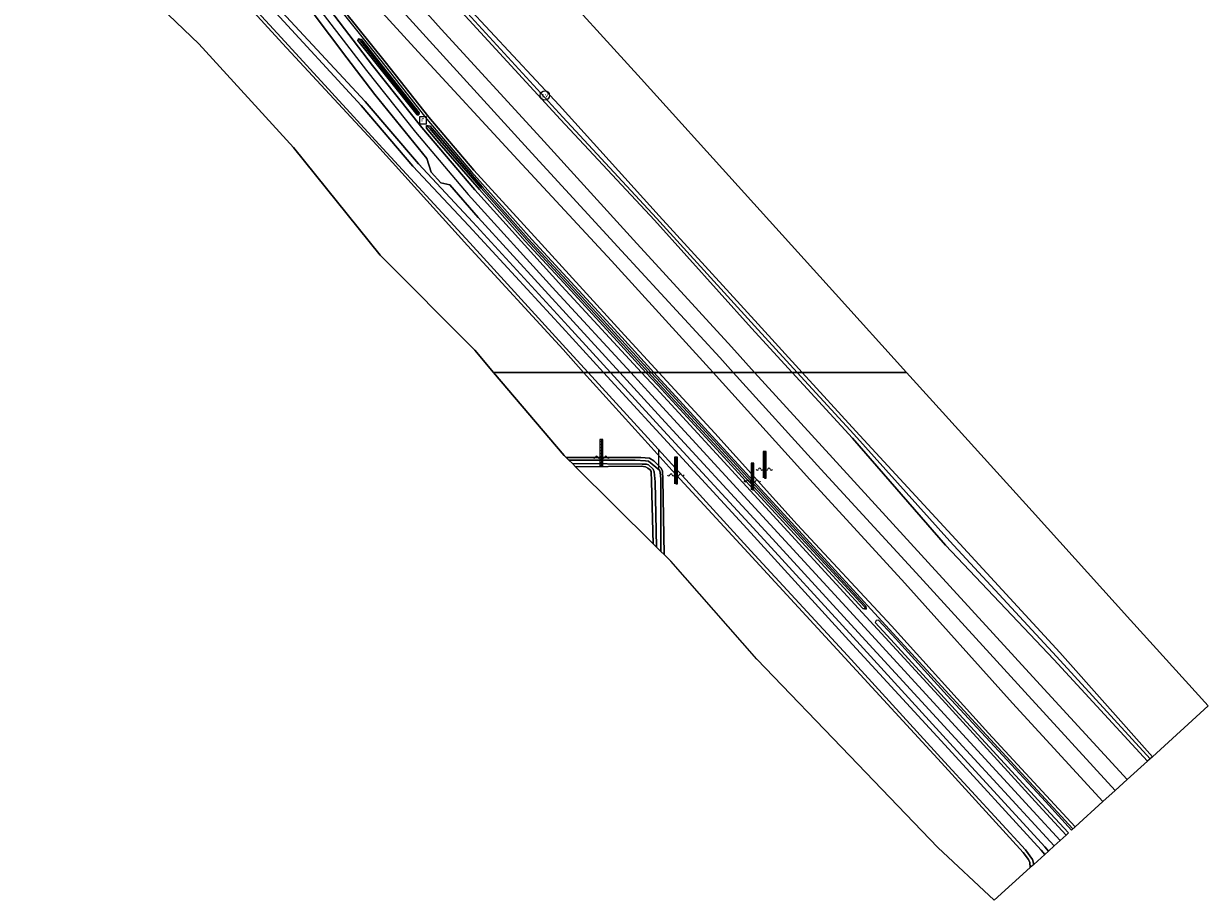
# Model space of a CAD drawing. Extents: x 130905 to 137824, y 412333 to 417928.
# Tile 120 of 256: x 134333 to 134709, y 412333 to 412611. Entities that reach past the tile are written whole.
import ezdxf
from ezdxf.enums import TextEntityAlignment as Align
from ezdxf.lldxf.tags import DXFTag

# ---------------------------------------------------------------- set-up
doc = ezdxf.new("R2010")
doc.units = 0
for name, color, linetype, lineweight in [('B-ME-GR-BOUWLAND_AKKERBOUW-GV', 80, 'Continuous', 13), ('B-ME-GR-GRAS-GV', 60, 'Continuous', 13), ('B-ME-GW-TALUD_KRUIN-G', 90, 'Continuous', 18), ('B-ME-GW-TALUD_TEEN-G', 90, 'Continuous', 18), ('B-ME-IE-MEUBILAIR_WATERWEGMEUBILAIR-S', 150, 'Continuous', 25), ('B-ME-IE-TERREINAFSCHEIDING_KUNSTMATIG_HEKWERK-G', 20, 'IE-TERREINAFSCHEIDING-KUNSTMATIG', 18), ('B-ME-KG-GRENS_OPNAME-G', 210, 'KG-OPNAME', 18), ('B-ME-KW-KUNSTWERK_DUIKER-G', 170, 'Continuous', 18), ('B-ME-OB-OEVERVOORZIENING-G', 7, 'Continuous', 18), ('B-ME-OG-WATER_GREPPEL-G', 160, 'Continuous', 18), ('B-ME-OG-WATER_KANAAL-GV', 120, 'Continuous', 18), ('B-ME-OG-WATER_SLOOT-G', 120, 'Continuous', 18), ('B-ME-OG-WATER_SLOOT-GV', 120, 'Continuous', 18), ('B-ME-RI-GWA_RIOOLPUT-S', 30, 'Continuous', 25), ('B-ME-VH-VERHARDING_ASFALT-GV', 252, 'Continuous', 18), ('B-ME-VW-MARKERING-G', 7, 'Continuous', 18)]:
    doc.layers.add(name, color=color, linetype=linetype, lineweight=lineweight)
doc.styles.add('NLCS-ISO', font='NLCS-ISO.ttf')
doc.styles.get("Standard").update_dxf_attribs({"font": 'arial.ttf'})
doc.linetypes.add('IE-TERREINAFSCHEIDING-KUNSTMATIG', pattern='A,4,[82,NLCS.SHX,S=0.75,R=90,X=0,Y=0],4,-2', length=10)
tags = doc.linetypes.add('KG-OPNAME', pattern='A,5.5,-2,["O",Standard,S=1.8,R=0,X=-0.5,Y=-0.9],-2,5.5,-2,[5,NLCS.SHX,S=0.75,R=0,X=0,Y=0],-2', length=19).pattern_tags.tags
tags[6] = DXFTag(74, 10)

# ---------------------------------------------------------------- blocks, each defined once
blk = doc.blocks.new('SIE-WATER_WATERSTANDMETER-SO')
h = blk.add_hatch(color=256)
h.dxf.hatch_style = 1
h.paths.add_polyline_path([(0, 5.17), (-0.46, 5.17), (-0.46, 4.7), (0, 4.7)])
h = blk.add_hatch(color=256)
h.dxf.hatch_style = 1
h.paths.add_polyline_path([(0, 4.22), (-0.46, 4.22), (-0.46, 3.75), (0, 3.75)])
h = blk.add_hatch(color=256)
h.dxf.hatch_style = 1
h.paths.add_polyline_path([(0.46, 5.64), (0, 5.64), (0, 5.17), (0.46, 5.17)])
h = blk.add_hatch(color=256)
h.dxf.hatch_style = 1
h.paths.add_polyline_path([(0.46, 4.7), (0, 4.7), (0, 4.22), (0.46, 4.22)])
h = blk.add_hatch(color=256)
h.dxf.hatch_style = 1
h.paths.add_polyline_path([(0, 3.28), (-0.46, 3.28), (-0.46, 2.81), (0, 2.81)])
h = blk.add_hatch(color=256)
h.dxf.hatch_style = 1
h.paths.add_polyline_path([(0, 2.34), (-0.46, 2.34), (-0.46, 1.86), (0, 1.86)])
h = blk.add_hatch(color=256)
h.dxf.hatch_style = 1
h.paths.add_polyline_path([(0, 1.39), (-0.46, 1.39), (-0.46, 0.92), (0, 0.92)])
h = blk.add_hatch(color=256)
h.dxf.hatch_style = 1
h.paths.add_polyline_path([(0, 0.45), (-0.46, 0.45), (-0.46, -0.02), (0, -0.02)])
h = blk.add_hatch(color=256)
h.dxf.hatch_style = 1
h.paths.add_polyline_path([(0.46, 3.75), (0, 3.75), (0, 3.28), (0.46, 3.28)])
h = blk.add_hatch(color=256)
h.dxf.hatch_style = 1
h.paths.add_polyline_path([(0.46, 2.81), (0, 2.81), (0, 2.34), (0.46, 2.34)])
h = blk.add_hatch(color=256)
h.dxf.hatch_style = 1
h.paths.add_polyline_path([(0.46, 1.86), (0, 1.86), (0, 1.39), (0.46, 1.39)])
h = blk.add_hatch(color=256)
h.dxf.hatch_style = 1
h.paths.add_polyline_path([(0.46, 0.92), (0, 0.92), (0, 0.45), (0.46, 0.45)])
h = blk.add_hatch(color=256)
h.dxf.hatch_style = 1
h.paths.add_polyline_path([(0, -0.49), (-0.46, -0.49), (-0.46, -0.97), (0, -0.97)])
h = blk.add_hatch(color=256)
h.dxf.hatch_style = 1
h.paths.add_polyline_path([(0, -1.44), (-0.46, -1.44), (-0.46, -1.91), (0, -1.91)])
h = blk.add_hatch(color=256)
h.dxf.hatch_style = 1
h.paths.add_polyline_path([(0, -2.38), (-0.46, -2.38), (-0.46, -2.85), (0, -2.85)])
h = blk.add_hatch(color=256)
h.dxf.hatch_style = 1
h.paths.add_polyline_path([(0.46, -0.02), (0, -0.02), (0, -0.49), (0.46, -0.49)])
h = blk.add_hatch(color=256)
h.dxf.hatch_style = 1
h.paths.add_polyline_path([(0.46, -0.97), (0, -0.97), (0, -1.44), (0.46, -1.44)])
h = blk.add_hatch(color=256)
h.dxf.hatch_style = 1
h.paths.add_polyline_path([(0.46, -1.91), (0, -1.91), (0, -2.38), (0.46, -2.38)])
blk.add_lwpolyline([(0.46, -2.79), (0.46, 5.64), (-0.46, 5.64), (-0.46, -2.79)])
for points in [[(0.46, 5.64), (0, 5.64), (0, 5.17), (0.46, 5.17)], [(0.46, 5.17), (0, 5.17), (0, 4.7), (0.46, 4.7)], [(0.46, 4.7), (0, 4.7), (0, 4.22), (0.46, 4.22)], [(0.46, 4.22), (0, 4.22), (0, 3.75), (0.46, 3.75)], [(0.46, 3.75), (0, 3.75), (0, 3.28), (0.46, 3.28)], [(0.46, 3.28), (0, 3.28), (0, 2.81), (0.46, 2.81)], [(0.46, 2.81), (0, 2.81), (0, 2.34), (0.46, 2.34)], [(0.46, 2.34), (0, 2.34), (0, 1.86), (0.46, 1.86)], [(0.46, 1.86), (0, 1.86), (0, 1.39), (0.46, 1.39)], [(0.46, 1.39), (0, 1.39), (0, 0.92), (0.46, 0.92)], [(0.46, 0.92), (0, 0.92), (0, 0.45), (0.46, 0.45)], [(0.46, 0.45), (0, 0.45), (0, -0.02), (0.46, -0.02)], [(0.46, -0.02), (0, -0.02), (0, -0.49), (0.46, -0.49)], [(0.46, -0.49), (0, -0.49), (0, -0.97), (0.46, -0.97)], [(0.46, -0.97), (0, -0.97), (0, -1.44), (0.46, -1.44)], [(0.46, -1.44), (0, -1.44), (0, -1.91), (0.46, -1.91)], [(0.46, -1.91), (0, -1.91), (0, -2.38), (0.46, -2.38)], [(0.46, -2.38), (0, -2.38), (0, -2.85), (0.46, -2.85)]]:
    blk.add_lwpolyline(points, close=True)
for centre, radius, start, end in [((-1.55, -0.12), 0.381, 16.8947, 163.1053), ((-0.08, -0.12), 0.381, 16.8947, 163.1053), ((1.4, -0.12), 0.381, 16.8947, 163.1053), ((-2.31, 0.11), 0.413, 196.8947, 343.1053), ((-0.82, 0.1), 0.391, 196.8947, 343.1053), ((0.66, 0.1), 0.391, 196.8947, 343.1053), ((2.16, 0.11), 0.413, 196.8947, 343.1053)]:
    blk.add_arc(centre, radius, start, end)
blk = doc.blocks.new('SIE-WATER_PAAL_SCHEEPVAARTBORD-SO')
at = {"color": 0, "linetype": 'ByBlock', "lineweight": 18}
blk.add_circle((0, 0), 1.5, dxfattribs=at)
at = {"color": 0, "linetype": 'ByBlock', "lineweight": 18, "style": 'NLCS-ISO'}
blk.add_text('sv', height=1.5, dxfattribs=at).set_placement((0, 0.17), align=Align.MIDDLE_CENTER)
blk = doc.blocks.new('SRI-PUT_INSPECTIEPUT_RIOOLPUT-SO')
at = {"color": 0, "linetype": 'ByBlock', "lineweight": 18}
blk.add_lwpolyline([(-1.12, -1.12), (1.12, -1.12), (1.12, 1.12), (-1.12, 1.12)], close=True, dxfattribs=at)
at = {"color": 0, "linetype": 'ByBlock', "lineweight": 18, "style": 'NLCS-ISO'}
blk.add_text('r', height=1.5, dxfattribs=at).set_placement((0, 0.28), align=Align.MIDDLE_CENTER)

msp = doc.modelspace()

# ---------------------------------------------------------------- linework, layer by layer
at = {"layer": 'B-ME-GR-BOUWLAND_AKKERBOUW-GV'}
for points in [[(134510.939, 412500, 0.746), (134482.397, 412500, 0.95), (134476.395, 412507.056, 0.96), (134446.368, 412537.152, 0.813), (134418.967, 412571.256, 0.875), (134388.903, 412604.153, 0.824), (134359.929, 412631.933, 0.853), (134337.618, 412660.692, 0.776), (134337.841, 412662.84, 0.701), (134347.218, 412670.912, 0.574), (134349.798, 412672.398, 0.547), (134351.46, 412672.558, 0.512), (134353.22, 412672.089, 0.452), (134355.112, 412670.695, 0.411), (134357.536, 412668.129, 0.522), (134386.902, 412635.554, 0.725), (134415.424, 412604.331, 0.679), (134445.313, 412572.009, 0.54), (134474.078, 412540.247, 0.812), (134504.41, 412507.219, 0.77)], [(134652.563, 412342.998, 0.718), (134641.109, 412332.602, 0.923), (134623.197, 412349.392, 0.966), (134595.294, 412378.368, 1.042), (134565.838, 412409.089, 1.054), (134538.587, 412440.093, 0.927), (134536.447, 412442.219, 0.8), (134536.093, 412466.155, 0.629), (134535.896, 412468.717, 0.821), (134535.547, 412469.589, 0.901), (134533.163, 412471.923, 0.945), (134531.857, 412472.848, 0.921), (134529.08, 412473.026, 0.756), (134505.438, 412473.029, 0.822), (134504.793, 412473.67, 0.911), (134482.397, 412500, 0.95), (134510.939, 412500, 0.746), (134532.39, 412476.282, 0.667), (134539.042, 412468.842, 0.933), (134563.064, 412442.779, 0.923), (134593.799, 412409.461, 0.853), (134624.393, 412376.185, 0.841), (134650.3, 412347.812, 0.736), (134651.944, 412345.538, 0.726), (134652.447, 412344.594, 0.733)], [(134532.501, 412465.399, 0.826), (134533.001, 412445.643, 0.906), (134508.396, 412470.09, 0.853), (134529.162, 412470.217, 0.691), (134530.501, 412470.04, 0.627), (134531.305, 412469.621, 0.593), (134532.043, 412469.054, 0.663), (134532.328, 412468.545, 0.709)]]:
    msp.add_polyline3d(points, close=True, dxfattribs=at)
at = {"layer": 'B-ME-GR-GRAS-GV'}
for points in [[(134565.117, 412500, 3.638), (134558.366, 412500, 5.453), (134554.096, 412504.731, 5.449), (134522.987, 412538.493, 5.491), (134493.322, 412570.727, 5.449), (134462.105, 412605.098, 5.439), (134429.096, 412641.441, 5.5), (134398.435, 412675.208, 5.447), (134378.202, 412697.479, 5.526), (134374.546, 412701.242, 5.479), (134371.887, 412704.742, 5.448), (134377.301, 412703.298, 4.52), (134382.733, 412701.111, 3.675), (134402.419, 412679.614, 3.458), (134433.058, 412645.35, 3.408), (134465.808, 412608.798, 3.56), (134497.309, 412574.336, 3.585), (134526.717, 412542.047, 3.614), (134557.768, 412508.053, 3.637)], [(134551.964, 412500, 5.483), (134534.742, 412500, 1.917), (134523.853, 412511.794, 1.874), (134495.399, 412543.082, 1.864), (134476.124, 412564.151, 1.839), (134461.871, 412580.89, 1.707), (134448.042, 412598.459, 1.822), (134421.619, 412631.428, 2.757), (134396.56, 412662.919, 3.857), (134378.81, 412686.269, 4.918), (134370.483, 412695.101, 5.086), (134366.465, 412701.218, 5.491), (134370.004, 412699.321, 5.583), (134374.825, 412694.151, 5.647), (134394.725, 412671.552, 5.464), (134425.507, 412637.741, 5.499), (134458.448, 412601.586, 5.331), (134490.075, 412567.376, 5.426), (134519.781, 412535.373, 5.444), (134550.841, 412501.242, 5.487)], [(134456.727, 412584.114, 1.369), (134458.716, 412581.654, 1.544), (134458.126, 412581.658, 1.592), (134439.319, 412605.192, 1.7), (134439.514, 412605.765, 1.715), (134440.306, 412604.992, 1.494)], [(134458.126, 412581.658, 1.592), (134458.716, 412581.654, 1.544), (134458.765, 412582.253, 1.547), (134440.458, 412605.6, 1.691), (134439.514, 412605.765, 1.715), (134439.319, 412605.192, 1.7)], [(134458.765, 412582.253, 1.547), (134458.716, 412581.654, 1.544), (134456.727, 412584.114, 1.369), (134440.306, 412604.992, 1.494), (134439.514, 412605.765, 1.715), (134440.458, 412605.6, 1.691)], [(134531.514, 412500, 1.418), (134530.704, 412500, 1.63), (134504.659, 412528.422, 1.636), (134492.358, 412541.593, 1.641), (134477.866, 412557.953, 1.606), (134464.351, 412573.549, 1.564), (134461.057, 412577.39, 1.583), (134461.096, 412578.282, 1.509), (134462.218, 412577.205, 1.409), (134465.347, 412573.48, 1.334), (134478.411, 412558.421, 1.359), (134492.951, 412542.003, 1.391), (134505.063, 412528.863, 1.432)], [(134532.36, 412500, 1.631), (134531.514, 412500, 1.418), (134505.063, 412528.863, 1.432), (134492.951, 412542.003, 1.391), (134478.411, 412558.421, 1.359), (134465.347, 412573.48, 1.334), (134462.218, 412577.205, 1.409), (134461.096, 412578.282, 1.509), (134462.239, 412578.109, 1.527), (134467.572, 412571.99, 1.535), (134478.779, 412558.832, 1.594), (134493.37, 412542.297, 1.626), (134505.457, 412529.226, 1.627)], [(134653.648, 412343.983, -0.3), (134652.563, 412342.998, 0.718), (134652.447, 412344.594, 0.733), (134651.944, 412345.538, 0.726), (134650.3, 412347.812, 0.736), (134624.393, 412376.185, 0.841), (134593.799, 412409.461, 0.853), (134563.064, 412442.779, 0.923), (134539.042, 412468.842, 0.933), (134532.39, 412476.282, 0.667), (134510.939, 412500, 0.746), (134512.356, 412500, -0.3), (134533.51, 412476.85, -0.3), (134563.995, 412443.393, -0.3), (134594.574, 412410.191, -0.3), (134625.323, 412376.539, -0.3), (134651.047, 412348.652, -0.3), (134653.27, 412345.535, -0.3)], [(134658.314, 412348.217, 1.189), (134657.147, 412347.159, -0.3), (134655.978, 412348.448, -0.3), (134625.465, 412381.887, -0.3), (134595.057, 412415.013, -0.3), (134563.899, 412449.147, -0.3), (134533.898, 412481.827, -0.3), (134517.277, 412500, -0.3), (134519.432, 412500, 1.224), (134535.109, 412482.886, 1.249), (134565.798, 412449.445, 1.369), (134596.447, 412416.013, 1.309), (134627.015, 412382.475, 1.23), (134657.134, 412349.524, 1.192)], [(134660.151, 412349.885, 1.575), (134658.314, 412348.217, 1.189), (134657.134, 412349.524, 1.192), (134627.015, 412382.475, 1.23), (134596.447, 412416.013, 1.309), (134565.798, 412449.445, 1.369), (134535.109, 412482.886, 1.249), (134519.432, 412500, 1.224), (134522.384, 412500, 1.601), (134536.83, 412484.259, 1.599), (134567.307, 412451.049, 1.591), (134598.018, 412417.515, 1.582), (134628.78, 412384.035, 1.603), (134658.871, 412351.277, 1.574)], [(134578.617, 412451.766, 1.929), (134608.514, 412419.601, 1.918), (134639.355, 412385.638, 1.868), (134666.822, 412355.94, 1.927), (134665.627, 412354.856, 1.665), (134657.365, 412363.888, 1.67), (134626.197, 412397.583, 1.635), (134608.768, 412416.73, 1.662), (134604.437, 412421.42, 1.672), (134603.682, 412421.299, 1.601), (134603.341, 412420.655, 1.624), (134607.164, 412416.561, 1.67), (134625.249, 412396.826, 1.629), (134656.229, 412363.095, 1.605), (134664.637, 412353.957, 1.619), (134663.912, 412353.299, 1.711), (134655.302, 412362.628, 1.707), (134624.605, 412396.236, 1.717), (134598.098, 412425.134, 1.702), (134568.65, 412457.215, 1.746), (134533.882, 412494.979, 1.723), (134529.259, 412500, 1.723), (134530.704, 412500, 1.63), (134534.462, 412495.899, 1.629), (134569.358, 412457.939, 1.634), (134599.512, 412425.097, 1.657), (134600.477, 412424.945, 1.704), (134600.394, 412425.839, 1.722), (134570.226, 412458.829, 1.659), (134535.392, 412496.706, 1.631), (134532.36, 412500, 1.631), (134534.742, 412500, 1.917), (134552.506, 412480.759, 1.988)], [(134600.046, 412425.528, 1.523), (134600.477, 412424.945, 1.704), (134599.512, 412425.097, 1.657), (134569.358, 412457.939, 1.634), (134534.462, 412495.899, 1.629), (134530.704, 412500, 1.63), (134531.514, 412500, 1.418), (134534.918, 412496.286, 1.416), (134569.785, 412458.403, 1.428)], [(134600.394, 412425.839, 1.722), (134600.477, 412424.945, 1.704), (134600.046, 412425.528, 1.523), (134569.785, 412458.403, 1.428), (134534.918, 412496.286, 1.416), (134531.514, 412500, 1.418), (134532.36, 412500, 1.631), (134535.392, 412496.706, 1.631), (134570.226, 412458.829, 1.659)], [(134675.587, 412363.896, 5.418), (134666.822, 412355.94, 1.927), (134639.355, 412385.638, 1.868), (134608.514, 412419.601, 1.918), (134578.617, 412451.766, 1.929), (134552.506, 412480.759, 1.988), (134534.742, 412500, 1.917), (134551.964, 412500, 5.483), (134582.697, 412465.996, 5.376), (134612.735, 412433.152, 5.456), (134646.899, 412395.064, 5.341)], [(134679.451, 412367.403, 5.419), (134675.587, 412363.896, 5.418), (134646.899, 412395.064, 5.341), (134612.735, 412433.152, 5.456), (134582.697, 412465.996, 5.376), (134551.964, 412500, 5.483), (134558.366, 412500, 5.453), (134586.103, 412469.264, 5.481), (134616.375, 412436.398, 5.427), (134650.848, 412398.733, 5.45)], [(134683.31, 412370.905, 3.498), (134679.451, 412367.403, 5.419), (134650.848, 412398.733, 5.45), (134616.375, 412436.398, 5.427), (134586.103, 412469.264, 5.481), (134558.366, 412500, 5.453), (134565.117, 412500, 3.638), (134589.966, 412472.77, 3.641), (134620.223, 412439.741, 3.653), (134654.485, 412402.22, 3.535)], [(134689.749, 412376.75, 3.021), (134683.31, 412370.905, 3.498), (134654.485, 412402.22, 3.535), (134620.223, 412439.741, 3.653), (134589.966, 412472.77, 3.641), (134565.117, 412500, 3.638), (134577.046, 412500, 2.968), (134596.145, 412479.133, 2.953), (134625.628, 412445.162, 3.225), (134660.071, 412408.925, 3.046)], [(134691.259, 412378.12, 1.778), (134689.749, 412376.75, 3.021), (134660.071, 412408.925, 3.046), (134625.628, 412445.162, 3.225), (134596.145, 412479.133, 2.953), (134577.046, 412500, 2.968), (134580.212, 412500, 1.778), (134597.26, 412481.356, 1.778), (134630.174, 412445.635, 1.778), (134661.917, 412411.174, 1.778)], [(134531.857, 412472.848, 0.921), (134533.163, 412471.923, 0.945), (134535.547, 412469.589, 0.901), (134535.896, 412468.717, 0.821), (134536.093, 412466.155, 0.629), (134536.447, 412442.219, 0.8), (134535.457, 412443.203, 0.03), (134535.399, 412466.153, 0.03), (134535.202, 412468.363, 0.03), (134534.995, 412468.959, 0.03), (134531.47, 412471.807, 0.03), (134530.499, 412471.937, 0.03), (134527.219, 412472.207, 0.03), (134506.289, 412472.183, 0.03), (134505.438, 412473.029, 0.822), (134529.08, 412473.026, 0.756)], [(134531.496, 412470.699, 0.03), (134532.933, 412469.345, 0.03), (134533.344, 412468.423, 0.03), (134533.564, 412465.281, 0.03), (134534.064, 412444.587, 0.03), (134533.001, 412445.643, 0.906), (134532.501, 412465.399, 0.826), (134532.328, 412468.545, 0.709), (134532.043, 412469.054, 0.663), (134531.305, 412469.621, 0.593), (134530.501, 412470.04, 0.627), (134529.162, 412470.217, 0.691), (134508.396, 412470.09, 0.853), (134507.388, 412471.092, 0.03), (134529.477, 412470.924, 0.03), (134530.913, 412470.909, 0.03)]]:
    msp.add_polyline3d(points, close=True, dxfattribs=at)
for points in [[(134472.2, 412614.337, 2.907), (134503.626, 412580.186, 2.957), (134533.433, 412548.285, 2.94), (134564.182, 412514.055, 2.978), (134577.046, 412500, 2.968), (134565.117, 412500, 3.638), (134557.768, 412508.053, 3.637), (134526.717, 412542.047, 3.614), (134497.309, 412574.336, 3.585), (134465.808, 412608.798, 3.56), (134433.058, 412645.35, 3.408)], [(134429.096, 412641.441, 5.5), (134462.105, 412605.098, 5.439), (134493.322, 412570.727, 5.449), (134522.987, 412538.493, 5.491), (134554.096, 412504.731, 5.449), (134558.366, 412500, 5.453), (134551.964, 412500, 5.483), (134550.841, 412501.242, 5.487), (134519.781, 412535.373, 5.444), (134490.075, 412567.376, 5.426), (134458.448, 412601.586, 5.331), (134425.507, 412637.741, 5.499)], [(134388.118, 412635.61, -0.3), (134416.141, 412604.911, -0.3), (134446.034, 412572.348, -0.3), (134474.833, 412541.025, -0.3), (134505.318, 412507.702, -0.3), (134512.356, 412500, -0.3), (134510.939, 412500, 0.746), (134504.41, 412507.219, 0.77), (134474.078, 412540.247, 0.812), (134445.313, 412572.009, 0.54), (134415.424, 412604.331, 0.679), (134386.902, 412635.554, 0.725)], [(134421.619, 412631.428, 2.757), (134448.042, 412598.459, 1.822), (134461.871, 412580.89, 1.707), (134476.124, 412564.151, 1.839), (134495.399, 412543.082, 1.864), (134523.853, 412511.794, 1.874), (134534.742, 412500, 1.917), (134532.36, 412500, 1.631), (134505.457, 412529.226, 1.627), (134493.37, 412542.297, 1.626), (134478.779, 412558.832, 1.594), (134467.572, 412571.99, 1.535), (134462.239, 412578.109, 1.527), (134461.096, 412578.282, 1.509), (134461.057, 412577.39, 1.583), (134464.351, 412573.549, 1.564), (134477.866, 412557.953, 1.606), (134492.358, 412541.593, 1.641), (134504.659, 412528.422, 1.636), (134530.704, 412500, 1.63), (134529.259, 412500, 1.723), (134504.056, 412527.376, 1.721), (134476.418, 412557.925, 1.714), (134459.585, 412577.625, 1.711), (134443.983, 412597.294, 1.738), (134424.529, 412622.896, 2.071)], [(134413.858, 412615.849, 1.091), (134441.703, 412585.873, 1.136), (134458.611, 412566.123, 1.279), (134475.765, 412547.631, 1.304), (134506.014, 412514.649, 1.202), (134519.432, 412500, 1.224), (134517.277, 412500, -0.3), (134504.132, 412514.373, -0.3), (134474.522, 412546.43, -0.3), (134456.816, 412565.354, -0.3), (134440.393, 412584.583, -0.3), (134412.193, 412615.312, -0.3)], [(134424.801, 412614.33, 1.877), (134435.808, 412599.755, 1.638), (134444.715, 412588.154, 1.571), (134461.227, 412567.778, 1.601), (134462.614, 412563.524, 1.47), (134465.67, 412560.112, 1.466), (134468.452, 412559.422, 1.605), (134477.509, 412549.089, 1.575), (134507.571, 412516.142, 1.604), (134522.384, 412500, 1.601), (134519.432, 412500, 1.224), (134506.014, 412514.649, 1.202), (134475.765, 412547.631, 1.304), (134458.611, 412566.123, 1.279), (134441.703, 412585.873, 1.136), (134413.858, 412615.849, 1.091)], [(134474.019, 412616.03, 1.778), (134503.151, 412584.7, 1.778), (134534.859, 412549.668, 1.778), (134566.257, 412515.262, 1.778), (134580.212, 412500, 1.778), (134577.046, 412500, 2.968), (134564.182, 412514.055, 2.978), (134533.433, 412548.285, 2.94), (134503.626, 412580.186, 2.957), (134472.2, 412614.337, 2.907)]]:
    msp.add_polyline3d(points, dxfattribs=at)
at = {"layer": 'B-ME-GW-TALUD_KRUIN-G'}
for points in [[(134558.366, 412500, 5.453), (134554.096, 412504.731, 5.449), (134522.987, 412538.493, 5.491), (134493.322, 412570.727, 5.449), (134462.105, 412605.098, 5.439), (134429.096, 412641.441, 5.5), (134398.435, 412675.208, 5.447), (134378.202, 412697.479, 5.526), (134374.546, 412701.242, 5.479), (134371.887, 412704.742, 5.448)], [(134366.465, 412701.218, 5.491), (134370.004, 412699.321, 5.583), (134374.825, 412694.151, 5.647), (134394.725, 412671.552, 5.464), (134425.507, 412637.741, 5.499), (134458.448, 412601.586, 5.331), (134490.075, 412567.376, 5.426), (134519.781, 412535.373, 5.444), (134550.841, 412501.242, 5.487), (134551.964, 412500, 5.483)], [(134551.964, 412500, 5.483), (134582.697, 412465.996, 5.376), (134612.735, 412433.152, 5.456), (134646.899, 412395.064, 5.341), (134675.587, 412363.896, 5.418)], [(134679.451, 412367.403, 5.419), (134650.848, 412398.733, 5.45), (134616.375, 412436.398, 5.427), (134586.103, 412469.264, 5.481), (134558.366, 412500, 5.453)]]:
    msp.add_polyline3d(points, dxfattribs=at)
at = {"layer": 'B-ME-GW-TALUD_TEEN-G'}
for points in [[(134371.887, 412704.742, 5.448), (134377.301, 412703.298, 4.52), (134382.733, 412701.111, 3.675), (134402.419, 412679.614, 3.458), (134433.058, 412645.35, 3.408), (134465.808, 412608.798, 3.56), (134497.309, 412574.336, 3.585), (134526.717, 412542.047, 3.614), (134557.768, 412508.053, 3.637), (134565.117, 412500, 3.638)], [(134366.465, 412701.218, 5.491), (134370.483, 412695.101, 5.086), (134378.81, 412686.269, 4.918), (134396.56, 412662.919, 3.857), (134421.619, 412631.428, 2.757), (134448.042, 412598.459, 1.822), (134461.871, 412580.89, 1.707), (134476.124, 412564.151, 1.839), (134495.399, 412543.082, 1.864), (134523.853, 412511.794, 1.874), (134534.742, 412500, 1.917)], [(134534.742, 412500, 1.917), (134552.506, 412480.759, 1.988), (134578.617, 412451.766, 1.929), (134608.514, 412419.601, 1.918), (134639.355, 412385.638, 1.868), (134666.822, 412355.94, 1.927)], [(134565.117, 412500, 3.638), (134589.966, 412472.77, 3.641), (134620.223, 412439.741, 3.653), (134654.485, 412402.22, 3.535), (134683.31, 412370.905, 3.498)]]:
    msp.add_polyline3d(points, dxfattribs=at)
at = {"layer": 'B-ME-IE-TERREINAFSCHEIDING_KUNSTMATIG_HEKWERK-G'}
for points in [[(134392.796, 412703.769, 2.655), (134395.022, 412700.94, 2.642), (134408.925, 412685.686, 2.619), (134440.142, 412651.529, 2.592), (134472.894, 412615.122, 2.649), (134504.315, 412580.968, 2.778), (134534.049, 412548.849, 2.588), (134565.12, 412514.804, 2.702), (134578.671, 412500, 2.641)], [(134374.663, 412693.978, 5.672), (134377.267, 412687.66, 5.041), (134395.816, 412662.422, 3.871), (134421.141, 412630.838, 2.65), (134447.336, 412597.912, 1.736), (134461.207, 412580.339, 1.593), (134475.368, 412563.63, 1.695), (134494.471, 412542.114, 1.747), (134523.052, 412511.192, 1.704), (134533.242, 412500, 1.747)], [(134533.242, 412500, 1.747), (134551.565, 412479.874, 1.825), (134578.002, 412451.104, 1.825), (134607.818, 412418.624, 1.765), (134638.688, 412384.931, 1.77), (134666.092, 412355.278, 1.8)], [(134578.671, 412500, 2.641), (134596.627, 412480.383, 2.561), (134627.042, 412446.472, 2.748), (134660.86, 412409.931, 2.728), (134690.542, 412377.47, 2.508)]]:
    msp.add_polyline3d(points, dxfattribs=at)
at = {"layer": 'B-ME-KG-GRENS_OPNAME-G'}
for points in [[(134369.762, 412767.765, 1.778), (134403.202, 412731.663, 1.778), (134435.629, 412696.383, 1.778), (134466.831, 412661.897, 1.778), (134497.83, 412627.635, 1.778), (134529.136, 412593.033, 1.778), (134559.931, 412558.997, 1.778), (134590.787, 412524.893, 1.778), (134613.309, 412500, 1.778)], [(134337.618, 412660.692, 0.776), (134359.929, 412631.933, 0.853), (134388.903, 412604.153, 0.824), (134418.967, 412571.256, 0.875), (134446.368, 412537.152, 0.813), (134476.395, 412507.056, 0.96), (134482.397, 412500, 0.95)], [(134482.397, 412500, 0.95), (134504.793, 412473.67, 0.911), (134505.438, 412473.029, 0.822), (134506.289, 412472.183, 0.03), (134507.388, 412471.092, 0.03), (134508.396, 412470.09, 0.853), (134533.001, 412445.643, 0.906), (134534.064, 412444.587, 0.03), (134535.457, 412443.203, 0.03), (134536.447, 412442.219, 0.8), (134538.587, 412440.093, 0.927)], [(134613.309, 412500, 1.778), (134621.629, 412490.804, 1.778), (134653.164, 412455.949, 1.778), (134684.382, 412421.446, 1.778), (134709.007, 412394.229, 1.778)]]:
    msp.add_polyline3d(points, dxfattribs=at)
at = {"layer": 'B-ME-KW-KUNSTWERK_DUIKER-G'}
msp.add_polyline3d([(134534.669, 412475.697, -0.414), (134534.668, 412468.973, -0.195)], dxfattribs=at)
at = {"layer": 'B-ME-OB-OEVERVOORZIENING-G'}
for points in [[(134395.831, 412702.22, 1.778), (134409.886, 412686.4, 1.778), (134441.289, 412652.661, 1.778), (134474.019, 412616.03, 1.778), (134503.151, 412584.7, 1.778), (134534.859, 412549.668, 1.778), (134566.257, 412515.262, 1.778), (134580.212, 412500, 1.778)], [(134580.212, 412500, 1.778), (134597.26, 412481.356, 1.778), (134630.174, 412445.635, 1.778), (134661.917, 412411.174, 1.778), (134691.259, 412378.12, 1.778)]]:
    msp.add_polyline3d(points, dxfattribs=at)
at = {"layer": 'B-ME-OG-WATER_GREPPEL-G'}
for points in [[(134440.306, 412604.992, 1.494), (134456.727, 412584.114, 1.369)], [(134462.218, 412577.205, 1.409), (134465.347, 412573.48, 1.334), (134478.411, 412558.421, 1.359), (134492.951, 412542.003, 1.391), (134505.063, 412528.863, 1.432), (134531.514, 412500, 1.418)], [(134531.514, 412500, 1.418), (134534.918, 412496.286, 1.416), (134569.785, 412458.403, 1.428), (134600.046, 412425.528, 1.523)]]:
    msp.add_polyline3d(points, dxfattribs=at)
at = {"layer": 'B-ME-OG-WATER_KANAAL-GV'}
msp.add_polyline3d([(134497.83, 412627.635, 1.778), (134529.136, 412593.033, 1.778), (134559.931, 412558.997, 1.778), (134590.787, 412524.893, 1.778), (134613.309, 412500, 1.778), (134580.212, 412500, 1.778), (134566.257, 412515.262, 1.778), (134534.859, 412549.668, 1.778), (134503.151, 412584.7, 1.778), (134474.019, 412616.03, 1.778)], dxfattribs=at)
msp.add_polyline3d([(134709.007, 412394.229, 1.778), (134691.259, 412378.12, 1.778), (134661.917, 412411.174, 1.778), (134630.174, 412445.635, 1.778), (134597.26, 412481.356, 1.778), (134580.212, 412500, 1.778), (134613.309, 412500, 1.778), (134621.629, 412490.804, 1.778), (134653.164, 412455.949, 1.778), (134684.382, 412421.446, 1.778)], close=True, dxfattribs=at)
at = {"layer": 'B-ME-OG-WATER_SLOOT-G'}
for points in [[(134375.808, 412719.801, 3.161), (134379.92, 412715.992, 2.94), (134388.768, 412705.593, 3.084), (134407.801, 412684.525, 3.029), (134439.503, 412650.967, 2.788), (134472.2, 412614.337, 2.907), (134503.626, 412580.186, 2.957), (134533.433, 412548.285, 2.94), (134564.182, 412514.055, 2.978), (134577.046, 412500, 2.968)], [(134519.432, 412500, 1.224), (134506.014, 412514.649, 1.202), (134475.765, 412547.631, 1.304), (134458.611, 412566.123, 1.279), (134441.703, 412585.873, 1.136), (134413.858, 412615.849, 1.091), (134383.302, 412649.629, 0.983), (134358.393, 412676.804, 0.853), (134355.968, 412678.626, 0.878), (134351.904, 412679.453, 0.738), (134348.46, 412678.683, 0.882), (134343.896, 412676.196, 1.188), (134333.38, 412667.791, 1.388)], [(134337.841, 412662.84, 0.701), (134347.218, 412670.912, 0.574), (134349.798, 412672.398, 0.547), (134351.46, 412672.558, 0.512), (134353.22, 412672.089, 0.452), (134355.112, 412670.695, 0.411), (134357.536, 412668.129, 0.522), (134386.902, 412635.554, 0.725), (134415.424, 412604.331, 0.679), (134445.313, 412572.009, 0.54), (134474.078, 412540.247, 0.812), (134504.41, 412507.219, 0.77), (134510.939, 412500, 0.746)], [(134439.514, 412605.765, 1.715), (134439.319, 412605.192, 1.7), (134458.126, 412581.658, 1.592), (134458.716, 412581.654, 1.544)], [(134440.458, 412605.6, 1.691), (134439.514, 412605.765, 1.715)], [(134458.716, 412581.654, 1.544), (134458.765, 412582.253, 1.547), (134440.458, 412605.6, 1.691)], [(134530.704, 412500, 1.63), (134504.659, 412528.422, 1.636), (134492.358, 412541.593, 1.641), (134477.866, 412557.953, 1.606), (134464.351, 412573.549, 1.564), (134461.057, 412577.39, 1.583), (134461.096, 412578.282, 1.509)], [(134461.096, 412578.282, 1.509), (134462.239, 412578.109, 1.527), (134467.572, 412571.99, 1.535), (134478.779, 412558.832, 1.594), (134493.37, 412542.297, 1.626), (134505.457, 412529.226, 1.627), (134532.36, 412500, 1.631)], [(134510.939, 412500, 0.746), (134532.39, 412476.282, 0.667), (134539.042, 412468.842, 0.933), (134563.064, 412442.779, 0.923), (134593.799, 412409.461, 0.853), (134624.393, 412376.185, 0.841), (134650.3, 412347.812, 0.736), (134651.944, 412345.538, 0.726), (134652.447, 412344.594, 0.733), (134652.563, 412342.998, 0.718)], [(134658.314, 412348.217, 1.189), (134657.134, 412349.524, 1.192), (134627.015, 412382.475, 1.23), (134596.447, 412416.013, 1.309), (134565.798, 412449.445, 1.369), (134535.109, 412482.886, 1.249), (134519.432, 412500, 1.224)], [(134600.477, 412424.945, 1.704), (134599.512, 412425.097, 1.657), (134569.358, 412457.939, 1.634), (134534.462, 412495.899, 1.629), (134530.704, 412500, 1.63)], [(134532.36, 412500, 1.631), (134535.392, 412496.706, 1.631), (134570.226, 412458.829, 1.659), (134600.394, 412425.839, 1.722), (134600.477, 412424.945, 1.704)], [(134577.046, 412500, 2.968), (134596.145, 412479.133, 2.953), (134625.628, 412445.162, 3.225), (134660.071, 412408.925, 3.046), (134689.749, 412376.75, 3.021)], [(134536.447, 412442.219, 0.8), (134536.093, 412466.155, 0.629), (134535.896, 412468.717, 0.821), (134535.547, 412469.589, 0.901), (134533.163, 412471.923, 0.945), (134531.857, 412472.848, 0.921), (134529.08, 412473.026, 0.756), (134505.438, 412473.029, 0.822)], [(134533.001, 412445.643, 0.906), (134532.501, 412465.399, 0.826), (134532.328, 412468.545, 0.709), (134532.043, 412469.054, 0.663), (134531.305, 412469.621, 0.593), (134530.501, 412470.04, 0.627), (134529.162, 412470.217, 0.691), (134508.396, 412470.09, 0.853)]]:
    msp.add_polyline3d(points, dxfattribs=at)
at = {"layer": 'B-ME-OG-WATER_SLOOT-GV'}
msp.add_polyline3d([(134412.193, 412615.312, -0.3), (134440.393, 412584.583, -0.3), (134456.816, 412565.354, -0.3), (134474.522, 412546.43, -0.3), (134504.132, 412514.373, -0.3), (134517.277, 412500, -0.3), (134512.356, 412500, -0.3), (134505.318, 412507.702, -0.3), (134474.833, 412541.025, -0.3), (134446.034, 412572.348, -0.3), (134416.141, 412604.911, -0.3), (134388.118, 412635.61, -0.3)], dxfattribs=at)
for points in [[(134657.147, 412347.159, -0.3), (134653.648, 412343.983, -0.3), (134653.27, 412345.535, -0.3), (134651.047, 412348.652, -0.3), (134625.323, 412376.539, -0.3), (134594.574, 412410.191, -0.3), (134563.995, 412443.393, -0.3), (134533.51, 412476.85, -0.3), (134512.356, 412500, -0.3), (134517.277, 412500, -0.3), (134533.898, 412481.827, -0.3), (134563.899, 412449.147, -0.3), (134595.057, 412415.013, -0.3), (134625.465, 412381.887, -0.3), (134655.978, 412348.448, -0.3)], [(134535.399, 412466.153, 0.03), (134535.457, 412443.203, 0.03), (134534.064, 412444.587, 0.03), (134533.564, 412465.281, 0.03), (134533.344, 412468.423, 0.03), (134532.933, 412469.345, 0.03), (134531.496, 412470.699, 0.03), (134530.913, 412470.909, 0.03), (134529.477, 412470.924, 0.03), (134507.388, 412471.092, 0.03), (134506.289, 412472.183, 0.03), (134527.219, 412472.207, 0.03), (134530.499, 412471.937, 0.03), (134531.47, 412471.807, 0.03), (134534.995, 412468.959, 0.03), (134535.202, 412468.363, 0.03)]]:
    msp.add_polyline3d(points, close=True, dxfattribs=at)
at = {"layer": 'B-ME-VH-VERHARDING_ASFALT-GV'}
msp.add_polyline3d([(134424.529, 412622.896, 2.071), (134443.983, 412597.294, 1.738), (134459.585, 412577.625, 1.711), (134476.418, 412557.925, 1.714), (134504.056, 412527.376, 1.721), (134529.259, 412500, 1.723), (134522.384, 412500, 1.601), (134507.571, 412516.142, 1.604), (134477.509, 412549.089, 1.575), (134468.452, 412559.422, 1.605), (134465.67, 412560.112, 1.466), (134462.614, 412563.524, 1.47), (134461.227, 412567.778, 1.601), (134444.715, 412588.154, 1.571), (134435.808, 412599.755, 1.638), (134424.801, 412614.33, 1.877)], dxfattribs=at)
msp.add_polyline3d([(134663.912, 412353.299, 1.711), (134660.151, 412349.885, 1.575), (134658.871, 412351.277, 1.574), (134628.78, 412384.035, 1.603), (134598.018, 412417.515, 1.582), (134567.307, 412451.049, 1.591), (134536.83, 412484.259, 1.599), (134522.384, 412500, 1.601), (134529.259, 412500, 1.723), (134533.882, 412494.979, 1.723), (134568.65, 412457.215, 1.746), (134598.098, 412425.134, 1.702), (134624.605, 412396.236, 1.717), (134655.302, 412362.628, 1.707)], close=True, dxfattribs=at)
at = {"layer": 'B-ME-VW-MARKERING-G'}
for points in [[(134369.945, 412690.808, 4.963), (134395.87, 412656.471, 3.559), (134422.361, 412621.546, 2.135), (134442.078, 412595.746, 1.69), (134457.623, 412576.217, 1.705), (134474.332, 412556.369, 1.702), (134502.126, 412525.728, 1.706), (134525.847, 412500, 1.704)], [(134525.847, 412500, 1.704), (134532.477, 412492.809, 1.703), (134566.531, 412455.64, 1.716), (134596.547, 412423.021, 1.717), (134622.968, 412394.129, 1.726), (134653.519, 412360.908, 1.701), (134662.04, 412351.6, 1.707)]]:
    msp.add_polyline3d(points, dxfattribs=at)

# ---------------------------------------------------------------- block references
at = {"layer": 'B-ME-IE-MEUBILAIR_WATERWEGMEUBILAIR-S'}
for name, p in [('SIE-WATER_PAAL_SCHEEPVAARTBORD-SO', (134498.632, 412587.797, 2.556)), ('SIE-WATER_WATERSTANDMETER-SO', (134516.573, 412473.128, 0.951)), ('SIE-WATER_WATERSTANDMETER-SO', (134540.211, 412467.493, 0.923)), ('SIE-WATER_WATERSTANDMETER-SO', (134568.298, 412469.322, 3.075)), ('SIE-WATER_WATERSTANDMETER-SO', (134564.474, 412465.588, 1.742))]:
    msp.add_blockref(name, p, dxfattribs=at)
at = {"layer": 'B-ME-RI-GWA_RIOOLPUT-S'}
msp.add_blockref('SRI-PUT_INSPECTIEPUT_RIOOLPUT-SO', (134459.961, 412579.942, 1.667), dxfattribs=at)

doc.saveas('drawing.dxf')
